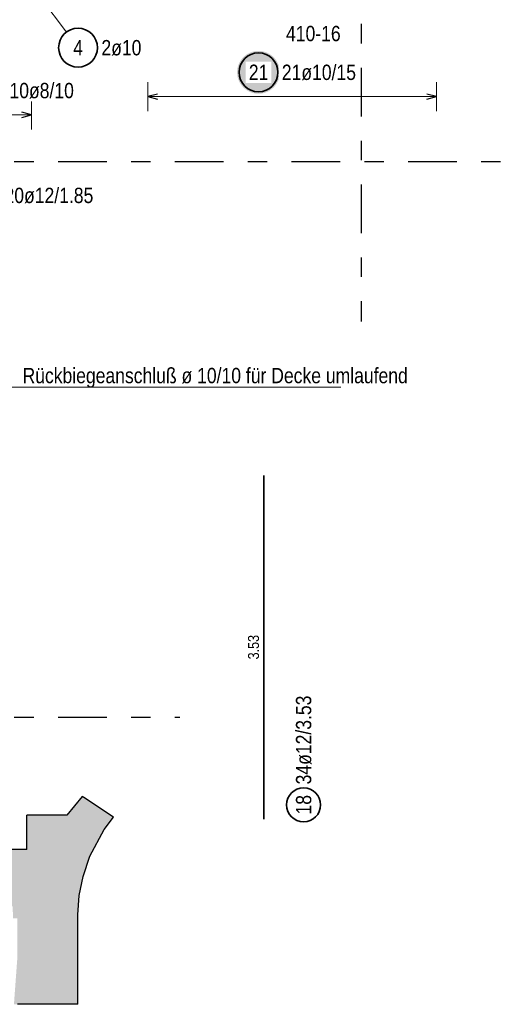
# Model space of a CAD drawing. Header units: millimetres. Extents: x -2.7 to 34.1, y -3.5 to 21.
# Tile 16 of 62: x 5.6 to 8.1, y 5.7 to 10.8. Entities that reach past the tile are written whole.
import ezdxf

# ---------------------------------------------------------------- set-up
doc = ezdxf.new("R2010")
doc.units = ezdxf.units.MM
doc.linetypes.add('DASHDOTX2', pattern=[2, 1, -0.5, 0, -0.5])
doc.layers.add('Achsen', color=7, linetype='Continuous', lineweight=20)
doc.styles.add('Arial Narrow', font='ARIALN.TTF')

msp = doc.modelspace()

# ---------------------------------------------------------------- hatches: boundary and pattern name
at = {"lineweight": 25, "true_color": 0xffffff}
msp.add_hatch(color=7, dxfattribs=at).paths.add_polyline_path([(6.975274, 10.525), (6.975207, 10.528839), (6.975006, 10.532673), (6.974672, 10.536498), (6.974204, 10.540309), (6.973603, 10.544101), (6.972871, 10.54787), (6.972007, 10.551611), (6.971013, 10.55532), (6.969891, 10.558992), (6.968641, 10.562622), (6.967265, 10.566207), (6.965764, 10.569741), (6.964142, 10.573221), (6.962399, 10.576642), (6.960537, 10.58), (6.95856, 10.583291), (6.956469, 10.586511), (6.954266, 10.589656), (6.951956, 10.592723), (6.949539, 10.595707), (6.94702, 10.598604), (6.944402, 10.601412), (6.941687, 10.604127), (6.938879, 10.606746), (6.935981, 10.609265), (6.932997, 10.611681), (6.929931, 10.613992), (6.926786, 10.616194), (6.923566, 10.618285), (6.920274, 10.620263), (6.916916, 10.622124), (6.913495, 10.623867), (6.910015, 10.62549), (6.906481, 10.62699), (6.902897, 10.628366), (6.899266, 10.629616), (6.895595, 10.630739), (6.891886, 10.631733), (6.888145, 10.632596), (6.884376, 10.633329), (6.880583, 10.633929), (6.876773, 10.634397), (6.872948, 10.634732), (6.869113, 10.634933), (6.865274, 10.635), (6.861435, 10.634933), (6.857601, 10.634732), (6.853776, 10.634397), (6.849965, 10.633929), (6.846173, 10.633329), (6.842404, 10.632596), (6.838663, 10.631733), (6.834954, 10.630739), (6.831283, 10.629616), (6.827652, 10.628366), (6.824068, 10.62699), (6.820533, 10.62549), (6.817054, 10.623867), (6.813633, 10.622124), (6.810274, 10.620263), (6.806983, 10.618285), (6.803763, 10.616194), (6.800618, 10.613992), (6.797552, 10.611681), (6.794568, 10.609265), (6.79167, 10.606746), (6.788862, 10.604127), (6.786147, 10.601412), (6.783529, 10.598604), (6.78101, 10.595707), (6.778593, 10.592723), (6.776283, 10.589656), (6.77408, 10.586511), (6.771989, 10.583291), (6.770012, 10.58), (6.76815, 10.576642), (6.766407, 10.573221), (6.764784, 10.569741), (6.763284, 10.566207), (6.761908, 10.562622), (6.760658, 10.558992), (6.759536, 10.55532), (6.758542, 10.551611), (6.757678, 10.54787), (6.756946, 10.544101), (6.756345, 10.540309), (6.755877, 10.536498), (6.755542, 10.532673), (6.755341, 10.528839), (6.755274, 10.525), (6.755341, 10.521161), (6.755542, 10.517327), (6.755877, 10.513502), (6.756345, 10.509691), (6.756946, 10.505899), (6.757678, 10.50213), (6.758542, 10.498389), (6.759536, 10.49468), (6.760658, 10.491008), (6.761908, 10.487378), (6.763284, 10.483793), (6.764784, 10.480259), (6.766407, 10.476779), (6.76815, 10.473358), (6.770012, 10.47), (6.771989, 10.466709), (6.77408, 10.463489), (6.776283, 10.460344), (6.778593, 10.457277), (6.78101, 10.454293), (6.783529, 10.451396), (6.786147, 10.448588), (6.788862, 10.445873), (6.79167, 10.443254), (6.794568, 10.440735), (6.797552, 10.438319), (6.800618, 10.436008), (6.803763, 10.433806), (6.806983, 10.431715), (6.810274, 10.429737), (6.813633, 10.427876), (6.817054, 10.426133), (6.820533, 10.42451), (6.824068, 10.42301), (6.827652, 10.421634), (6.831283, 10.420384), (6.834954, 10.419261), (6.838663, 10.418267), (6.842404, 10.417404), (6.846173, 10.416671), (6.849965, 10.416071), (6.853776, 10.415603), (6.857601, 10.415268), (6.861435, 10.415067), (6.865274, 10.415), (6.869113, 10.415067), (6.872948, 10.415268), (6.876773, 10.415603), (6.880583, 10.416071), (6.884376, 10.416671), (6.888145, 10.417404), (6.891886, 10.418267), (6.895595, 10.419261), (6.899266, 10.420384), (6.902897, 10.421634), (6.906481, 10.42301), (6.910015, 10.42451), (6.913495, 10.426133), (6.916916, 10.427876), (6.920274, 10.429737), (6.923566, 10.431715), (6.926786, 10.433806), (6.929931, 10.436008), (6.932997, 10.438319), (6.935981, 10.440735), (6.938879, 10.443254), (6.941687, 10.445873), (6.944402, 10.448588), (6.94702, 10.451396), (6.949539, 10.454293), (6.951956, 10.457277), (6.954266, 10.460344), (6.956469, 10.463489), (6.95856, 10.466709), (6.960537, 10.47), (6.962399, 10.473358), (6.964142, 10.476779), (6.965764, 10.480259), (6.967265, 10.483793), (6.968641, 10.487378), (6.969891, 10.491008), (6.971013, 10.49468), (6.972007, 10.498389), (6.972871, 10.50213), (6.973603, 10.505899), (6.974204, 10.509691), (6.974672, 10.513502), (6.975006, 10.517327)])
at = {"lineweight": 25, "true_color": 0xf0f0f0}
msp.add_hatch(color=7, dxfattribs=at).paths.add_polyline_path([(5.966467, 6.797834), (6.119325, 6.697842), (6.07172, 6.633328), (5.998567, 6.496209), (5.963665, 6.392962), (5.944161, 6.294957), (5.936942, 6.195282), (5.936942, 5.735408), (5.607953, 5.735408), (5.6261, 5.982913), (5.6261, 6.17712), (5.603971, 6.176763), (5.60078, 6.238322), (5.31547, 6.239117), (5.314518, 6.402434), (5.31452, 6.403224), (5.314536, 6.404013), (5.314565, 6.404802), (5.314608, 6.405591), (5.314665, 6.406379), (5.314735, 6.407166), (5.314819, 6.407951), (5.314917, 6.408735), (5.315028, 6.409517), (5.315152, 6.410297), (5.31529, 6.411074), (5.315441, 6.41185), (5.315606, 6.412622), (5.315784, 6.413392), (5.315975, 6.414158), (5.31618, 6.414921), (5.316397, 6.41568), (5.316628, 6.416435), (5.316872, 6.417187), (5.317128, 6.417934), (5.317398, 6.418676), (5.31768, 6.419414), (5.317975, 6.420146), (5.318283, 6.420874), (5.318603, 6.421596), (5.318936, 6.422312), (5.31928, 6.423023), (5.319638, 6.423727), (5.320007, 6.424426), (5.320388, 6.425117), (5.320781, 6.425802), (5.321186, 6.42648), (5.321602, 6.427152), (5.322031, 6.427815), (5.32247, 6.428472), (5.322921, 6.42912), (5.323383, 6.429761), (5.323855, 6.430394), (5.324339, 6.431018), (5.324834, 6.431634), (5.325339, 6.432241), (5.325854, 6.43284), (5.32638, 6.433429), (5.326915, 6.434009), (5.327461, 6.43458), (5.328017, 6.435142), (5.328582, 6.435694), (5.329156, 6.436236), (5.32974, 6.436768), (5.330333, 6.437289), (5.330935, 6.437801), (5.331545, 6.438302), (5.332164, 6.438792), (5.332792, 6.439272), (5.333428, 6.439741), (5.334071, 6.440198), (5.334723, 6.440645), (5.335382, 6.44108), (5.336049, 6.441504), (5.336722, 6.441916), (5.337403, 6.442316), (5.338091, 6.442705), (5.338785, 6.443082), (5.339486, 6.443446), (5.340192, 6.443799), (5.340905, 6.444139), (5.341624, 6.444467), (5.342348, 6.444782), (5.343077, 6.445085), (5.343812, 6.445375), (5.344551, 6.445653), (5.345296, 6.445917), (5.346044, 6.446169), (5.346797, 6.446408), (5.347554, 6.446634), (5.348315, 6.446846), (5.349079, 6.447046), (5.349846, 6.447232), (5.350617, 6.447405), (5.351391, 6.447565), (5.352167, 6.447711), (5.352945, 6.447844), (5.353726, 6.447963), (5.354509, 6.448069), (5.355293, 6.448161), (5.356079, 6.44824), (5.356866, 6.448305), (5.357654, 6.448357), (5.358443, 6.448395), (5.359233, 6.448419), (5.553913, 6.448419), (5.553913, 6.53057), (5.674466, 6.530557), (5.674466, 6.707208), (5.879456, 6.707217), (5.958717, 6.804158)])

# ---------------------------------------------------------------- linework, layer by layer
at = {"color": 5, "linetype": 'Continuous', "lineweight": 18, "ltscale": 2}
for p, q in [((5.877683, 10.731571), (5.69586, 10.973845)), ((6.295867, 10.475), (6.295867, 10.325)), ((7.780995, 10.325), (7.780995, 10.475)), ((7.780995, 10.4), (6.295867, 10.4))]:
    msp.add_line(p, q, dxfattribs=at)
at = {"color": 3, "linetype": 'Continuous', "lineweight": 25, "ltscale": 2}
for p, q in [((6.345867, 10.413397), (6.295867, 10.4)), ((6.295867, 10.4), (6.345867, 10.386603)), ((7.780995, 10.4), (7.730995, 10.413397)), ((7.730995, 10.386603), (7.780995, 10.4))]:
    msp.add_line(p, q, dxfattribs=at)
at = {"color": 6, "linetype": 'Continuous', "lineweight": 13}
msp.add_line((7.288106, 8.906121), (5.58876, 8.906121), dxfattribs=at)
at = {"color": 2, "linetype": 'Continuous', "lineweight": 35, "ltscale": 2}
msp.add_line((6.892748, 6.687478), (6.892748, 8.452481), dxfattribs=at)
at = {"color": 3, "linetype": 'Continuous', "lineweight": 25}
for p, q in [((5.958717, 6.804158), (5.879456, 6.707217)), ((5.966467, 6.797834), (5.958717, 6.804158)), ((6.119325, 6.697842), (5.966467, 6.797834)), ((5.879456, 6.707217), (5.674466, 6.707208)), ((5.674466, 6.530557), (5.674466, 6.707208)), ((6.07172, 6.633328), (6.119325, 6.697842)), ((5.998567, 6.496209), (6.07172, 6.633328)), ((5.674466, 6.530557), (5.553913, 6.53057)), ((5.963665, 6.392962), (5.998567, 6.496209)), ((5.944161, 6.294957), (5.963665, 6.392962)), ((5.936942, 6.195282), (5.944161, 6.294957)), ((5.936942, 5.735408), (5.936942, 6.195282)), ((5.936942, 5.735408), (5.6261, 5.735408))]:
    msp.add_line(p, q, dxfattribs=at)
at = {"color": 2, "linetype": 'Continuous', "lineweight": 35, "ltscale": 2}
for centre, radius in [((5.937708, 10.65159), 0.1), ((6.865274, 10.525), 0.1), ((7.097247, 6.760389), 0.0875)]:
    msp.add_circle(centre, radius, dxfattribs=at)
at = {"layer": 'Achsen', "color": 3, "linetype": 'DASHDOTX2', "lineweight": 25, "ltscale": 0.25}
for p, q in [((7.393394, 19.548436), (7.393394, 9.244803)), ((1.634894, 10.06635), (12.794115, 10.06635)), ((1.634894, 7.21135), (6.461561, 7.21135))]:
    msp.add_line(p, q, dxfattribs=at)
at = {"layer": 'Achsen', "color": 5, "linetype": 'Continuous', "lineweight": 18, "ltscale": 2}
for p, q in [((5.698866, 10.231263), (5.698866, 10.381263)), ((5.698866, 10.306263), (5.262866, 10.306263))]:
    msp.add_line(p, q, dxfattribs=at)
at = {"layer": 'Achsen', "color": 3, "linetype": 'Continuous', "lineweight": 25, "ltscale": 2}
for p, q in [((5.698866, 10.306263), (5.648866, 10.31966)), ((5.648866, 10.292865), (5.698866, 10.306263))]:
    msp.add_line(p, q, dxfattribs=at)

# ---------------------------------------------------------------- texts
at = {"color": 2, "lineweight": 35, "style": 'Arial Narrow'}
for s, p in [('410-16', (7.00691, 10.685011)), ('Rückbiegeanschluß ø 10/10 für Decke umlaufend', (5.652221, 8.927275))]:
    msp.add_text(s, height=0.07875, dxfattribs=at).set_placement(p)
at = {"color": 2, "lineweight": 35, "char_height": 0.07875, "attachment_point": 1, "line_spacing_factor": 0.9, "style": 'Arial Narrow'}
for s, insert in [('4', (5.912901, 10.690965)), ('2ø10', (6.057708, 10.690965)), ('10*2=20ø12/1.85', (5.321364, 9.931913))]:
    msp.add_mtext(s, dxfattribs=dict(at, insert=insert))
at = {"color": 3, "lineweight": 25, "insert": (6.811498, 7.508105), "char_height": 0.05625, "attachment_point": 1, "rotation": 90, "line_spacing_factor": 0.9, "style": 'Arial Narrow'}
msp.add_mtext('3.53', dxfattribs=at)
at = {"color": 2, "lineweight": 35, "char_height": 0.07875, "attachment_point": 1, "rotation": 90, "line_spacing_factor": 0.9, "style": 'Arial Narrow'}
for s, insert in [('34ø12/3.53', (7.057872, 6.865389)), ('18', (7.057872, 6.710777))]:
    msp.add_mtext(s, dxfattribs=dict(at, insert=insert))

# ---------------------------------------------------------------- next in the draw order: texts
at = {"color": 2, "lineweight": 35, "char_height": 0.07875, "attachment_point": 1, "line_spacing_factor": 0.9, "style": 'Arial Narrow', "bg_fill": 3, "box_fill_scale": 1.2, "bg_fill_color": 256, "bg_fill_true_color": 13158600, "bg_fill_transparency": 0}
for s, insert in [('21', (6.815662, 10.564375)), ('21ø10/15', (6.985274, 10.564375))]:
    msp.add_mtext(s, dxfattribs=dict(at, insert=insert))
at = {"layer": 'Achsen', "color": 2, "lineweight": 35, "insert": (5.585078, 10.470638), "char_height": 0.07875, "attachment_point": 1, "line_spacing_factor": 0.9, "style": 'Arial Narrow', "bg_fill": 3, "box_fill_scale": 1.2, "bg_fill_color": 256, "bg_fill_true_color": 13158600, "bg_fill_transparency": 0}
msp.add_mtext('10ø8/10', dxfattribs=at)

doc.saveas('drawing.dxf')
